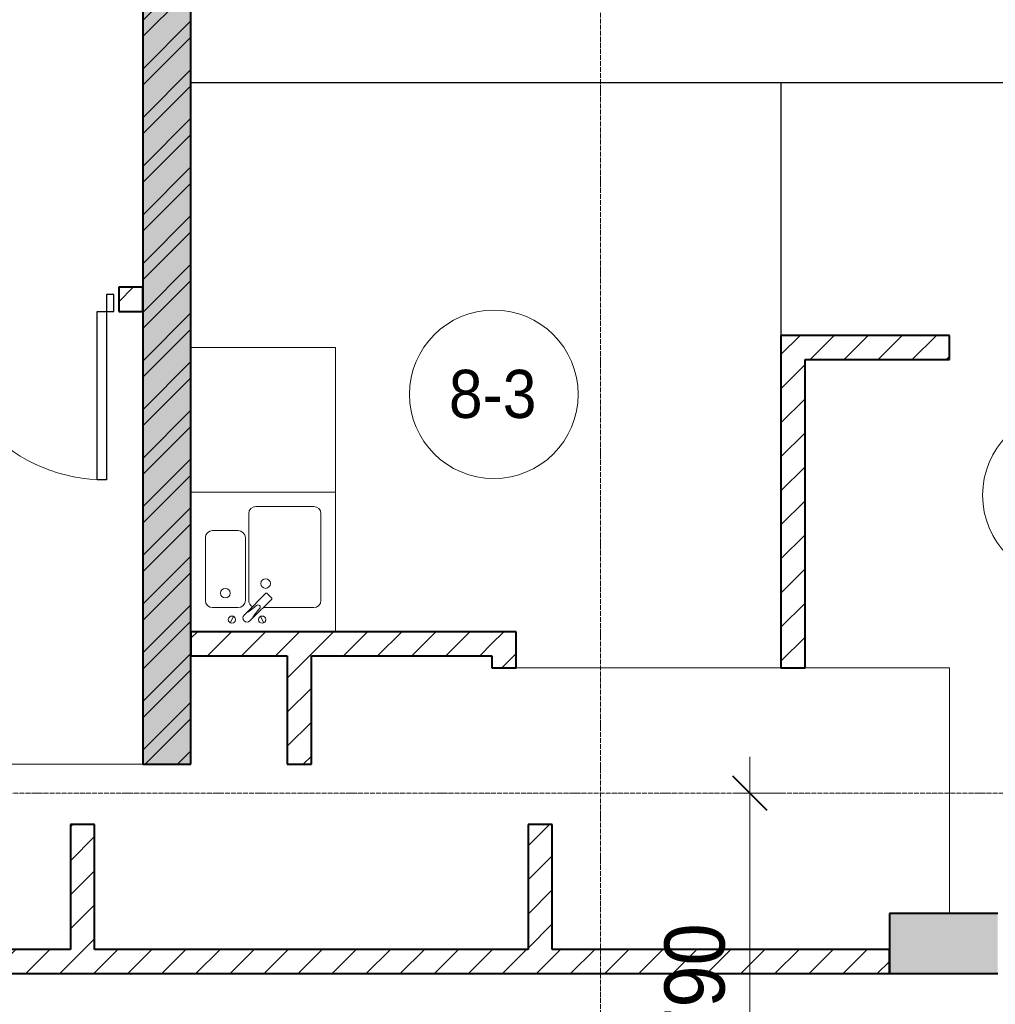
# Model space of a CAD drawing. Header units: millimetres. Extents: x 5617 to 113279, y 7718 to 199432.
# Tile 55 of 79: x 50415 to 54466, y 25423 to 29511. Entities that reach past the tile are written whole.
import ezdxf

# ---------------------------------------------------------------- set-up
doc = ezdxf.new("R2010")
doc.units = ezdxf.units.MM
doc.linetypes.add('ADSK_Линия сетки', pattern=[25, 20, -2.5, 0, -2.5])
doc.linetypes.add('Линия сетки', pattern=[25, 20, -2.5, 0, -2.5])
for name, color, linetype, lineweight in [('Двери', 7, 'Continuous', 18), ('Марки помещений', 7, 'Continuous', 20), ('Мебель', 7, 'Continuous', 18), ('Оси', 7, 'Continuous', 9), ('Перекрытия', 7, 'Continuous', 18), ('Размеры', 7, 'Continuous', 9), ('Размеры-100', 7, 'Continuous', 9), ('Сантехнические приборы', 7, 'Continuous', 18), ('Стены', 7, 'Continuous', 18), ('Стены разрез', 7, 'Continuous', 40)]:
    doc.layers.add(name, color=color, linetype=linetype, lineweight=lineweight)
doc.styles.add('Arial', font='arial.ttf', dxfattribs={"width": 0.9, "height": 250})
doc.styles.add('Arial_3', font='arial.ttf', dxfattribs={"width": 0.9, "height": 200})
doc.dimstyles.new('Основной_2_5_мм', dxfattribs={"dimscale": 304.8, "dimtxt": 255.06485, "dimasz": 0.463911, "dimexe": 0.492126, "dimexo": 0.492126, "dimgap": 0.098425, "dimtad": 1, "dimdec": 0, "dimdsep": 46, "dimtxsty": 'Arial', "dimblk1": 'OBLIQUE', "dimblk2": 'OBLIQUE', "dimsah": 1, "dimcen": 0.09, "dimdle": 0.492126, "dimazin": 2, "dimtfac": 1, "dimtdec": 4, "dimtix": 1, "dimtmove": 0, "dimatfit": 3, "dimfxl": 1, "dimtvp": 1, "dimtolj": 1, "dimtzin": 0, "dimlwd": 20, "dimlwe": 20, "dimarcsym": 2})
pattern_1 = [(45, (0, 0), (-70.71068, 70.71068), [])]

# ---------------------------------------------------------------- blocks, each defined once
blk = doc.blocks.new('MR_Мойка - Кухонная мойка-V15-МКСС_К4_L15_51_600_')
at = {"layer": 'Сантехнические приборы', "color": 253, "true_color": 0xaaaaaa}
for p, q in [((-300, 550), (300, 550)), ((300, 550), (300, -30)), ((-60, 100), (-60, 460)), ((-30, 490), (210, 490)), ((240, 460), (240, 100)), ((-210, 390), (-104, 390)), ((-240, 100), (-240, 360)), ((-74, 360), (-74, 100)), ((-69.8, 48.2), (11.4, 129.4)), ((15.7, 129.4), (35.5, 109.6)), ((35.5, 105.4), (-45.7, 24.2)), ((-104, 70), (-210, 70)), ((-79, 39), (-69.8, 48.2)), ((210, 70), (0.1, 70)), ((-136.7, 6.7), (-122.6, 33.3)), ((-45.7, 24.2), (-55, 14.9)), ((2.7, 6.7), (-11.4, 33.3))]:
    blk.add_line(p, q, dxfattribs=at)
for centre, radius, start, end in [((-30, 460), 30, 90, 180), ((210, 460), 30, 0, 90), ((-210, 360), 30, 90, 180), ((-104, 360), 30, 0, 90), ((10, 170), 20, 0, 180), ((10, 170), 20, 180, 0), ((-157, 130), 20, 0, 180), ((-157, 130), 20, 180, 0), ((13.5, 127.3), 3, 45, 135), ((13.5, 127.3), 3, 45, 135), ((-210, 100), 30, 180, 270), ((-104, 100), 30, 270, 0), ((-30, 100), 30, 180, 241.4489), ((33.3, 107.5), 3, 315, 45), ((33.3, 107.5), 3, 315, 45), ((210, 100), 30, 270, 0), ((-171.5, 230.2), 208.5, 299.1823, 313.4054), ((136.3, -77.5), 208.5, 136.5946, 150.8177), ((-21.7, 72.3), 9.19, 315, 135), ((-129.7, 20), 15, 0, 180), ((-129.7, 20), 15, 180, 0), ((-67, 26.9), 17, 135, 315), ((-4.3, 20), 15, 0, 180), ((-4.3, 20), 15, 180, 0)]:
    blk.add_arc(centre, radius, start, end, dxfattribs=at)
blk = doc.blocks.new('MR_Зона обслуживания - MR_Зона обслуживания-V16-МКСС_К4_L15_51_600_')
at = {"layer": 'Мебель', "lineweight": 9}
for p, q in [((300, 600), (-300, 600)), ((300, 0), (300, 600)), ((-300, 0), (300, 0))]:
    blk.add_line(p, q, dxfattribs=at)
blk = doc.blocks.new('A_DOR_Door - Вн_3_Одинарная_800x2100-2977896-МКСС_К4_L15_51_600_')
at = {"layer": 'Двери', "color": 253, "lineweight": 30, "true_color": 0xaaaaaa}
for p, q in [((-350, 50), (-350, 750)), ((-350, 750), (-310, 750)), ((-350, 50), (-350, 750)), ((-310, 750), (-310, 50)), ((-380, 50), (-380, -20)), ((-350, 50), (-380, 50)), ((-310, 50), (-350, 50)), ((-350, -20), (-350, 50)), ((380, 50), (350, 50)), ((350, 50), (350, -20)), ((380, -20), (380, 50)), ((-380, -20), (-350, -20)), ((350, -20), (380, -20))]:
    blk.add_line(p, q, dxfattribs=at)
at = {"layer": 'Двери', "color": 254, "lineweight": 9, "true_color": 0xd4d4d4}
blk.add_arc((-350, 50), 700, 360, 90, dxfattribs=at)
blk = doc.blocks.new('135_SLK_K4_AR_rvt-1-МКСС_К4_L15_51_600_')
at = {"layer": 'Стены разрез', "lineweight": 9, "true_color": 0xaaaaaa}
h = blk.add_hatch(dxfattribs=at)
h.set_pattern_fill('FP_1', color=253, style=0, pattern_type=2)
h.set_pattern_definition([(50, (0, 0), (218.62117, -19.1268), [22.86, -251.46]), (355, (0, 0), (-42.29187, 229.2684), [18.288, -201.168]), (100.451, (18.22, -1.6), (176.33107, 210.13963), [19.428, -213.708]), (46.184, (0, 60.96), (325.29495, -50.45164), [34.29, -377.19]), (96.636, (27.1, 56.76), (284.883, 296.91266), [29.142, -320.562]), (351.184, (0, 60.96), (284.8858, 296.9107), [27.432, -301.752]), (21, (30.48, 45.72), (181.93753, -122.71832), [22.86, -251.46]), (326, (30.48, 45.72), (74.16223, 221.0262), [18.288, -201.168]), (71.451, (45.64, 35.5), (256.10035, 98.30526), [19.428, -213.708]), (37.5, (0, 0), (3.70639, 101.465895), [3.353, -195.377, 3.353, -200.863, -201.93]), (37.5, (0, 0), (3.70639, 101.465895), [-402.946, 3.353, -198.577]), (7.5, (0, 0), (80.18358, 120.21653), [3.353, -113.081, 3.353, -190.805, -76.962]), (7.5, (0, 0), (80.18358, 120.21653), [-310.591, 3.353, -73.609]), (327.5, (-67.97, 0), (162.708646, -6.87497), [3.353, -72.847, 3.353, -234.391, -315.468]), (327.5, (-67.97, 0), (162.708646, -6.87497), [-313.944, 3.353, -312.115]), (317.5, (-98.45, 0), (177.75468, 30.51183), [3.353, -95.707, 3.353, -154.534, -224.028]), (317.5, (-98.45, 0), (177.75468, 30.51183), [-256.946, 3.353, -220.675])])
h.paths.add_polyline_path([(120450, 26420), (120650, 26420), (120650, 32900), (120450, 32900), (120450, 26543.4)])
h = blk.add_hatch(dxfattribs=at)
h.set_pattern_fill('FP_2', color=253, style=0, pattern_type=2)
h.set_pattern_definition([(45, (0, 0), (-101.02788, 101.02788), []), (45, (67.35, 0), (-101.02788, 101.02788), [])])
h.paths.add_polyline_path([(120450, 26420), (120650, 26420), (120650, 32900), (120450, 32900), (120450, 26543.4)])
h = blk.add_hatch(dxfattribs=at)
h.set_pattern_fill('FP_3', color=253, style=0, pattern_type=2)
h.set_pattern_definition(pattern_1)
h.paths.add_polyline_path([(120450, 28300), (120450, 28400), (120350, 28400), (120350, 28300)])
h.paths.add_polyline_path([(118660, 28300), (119550, 28300), (119550, 28400), (118660, 28400)])
h = blk.add_hatch(dxfattribs=at)
h.set_pattern_fill('FP_3', color=253, style=0, pattern_type=2)
h.set_pattern_definition(pattern_1)
h.paths.add_polyline_path([(123200, 26820), (123200, 28200), (123100, 28200), (123100, 26820)])
h = blk.add_hatch(dxfattribs=at)
h.set_pattern_fill('FP_3', color=253, style=0, pattern_type=2)
h.set_pattern_definition(pattern_1)
h.paths.add_polyline_path([(123800, 28100), (123800, 28200), (123200, 28200), (123200, 28100)])
h = blk.add_hatch(dxfattribs=at)
h.set_pattern_fill('FP_3', color=253, style=0, pattern_type=2)
h.set_pattern_definition(pattern_1)
h.paths.add_polyline_path([(121900, 26870), (121900, 26970), (120650, 26970), (120650, 26870), (121585.5, 26870)])
h = blk.add_hatch(dxfattribs=at)
h.set_pattern_fill('FP_3', color=253, style=0, pattern_type=2)
h.set_pattern_definition(pattern_1)
h.paths.add_polyline_path([(122000, 26820), (122000, 26970), (121900, 26970), (121900, 26820)])
h = blk.add_hatch(dxfattribs=at)
h.set_pattern_fill('FP_3', color=253, style=0, pattern_type=2)
h.set_pattern_definition(pattern_1)
h.paths.add_polyline_path([(121050, 26420), (121150, 26420), (121150, 26870), (121050, 26870), (121050, 26543.4)])
h = blk.add_hatch(dxfattribs=at)
h.set_pattern_fill('FP_3', color=253, style=0, pattern_type=2)
h.set_pattern_definition(pattern_1)
h.paths.add_polyline_path([(120250, 25650), (120250, 26170), (120150, 26170), (120150, 25650)])
h = blk.add_hatch(dxfattribs=at)
h.set_pattern_fill('FP_3', color=253, style=0, pattern_type=2)
h.set_pattern_definition(pattern_1)
h.paths.add_polyline_path([(122150, 25650), (122150, 26170), (122050, 26170), (122050, 25650)])
at = {"layer": 'Стены разрез', "lineweight": 18, "true_color": 0xcbcbcb}
h = blk.add_hatch(color=9, dxfattribs=at)
h.paths.add_polyline_path([(125550, 25550), (125550, 25800), (125100, 25800), (125100, 25550)])
h.paths.add_polyline_path([(124000, 25550), (124000, 25800), (123550, 25800), (123550, 25550)])
at = {"layer": 'Стены разрез', "lineweight": 9, "true_color": 0xaaaaaa}
h = blk.add_hatch(dxfattribs=at)
h.set_pattern_fill('FP_3', color=253, style=0, pattern_type=2)
h.set_pattern_definition(pattern_1)
h.paths.add_polyline_path([(123550, 25550), (123550, 25650), (115250, 25650), (115250, 25550), (122210.5, 25550)])
at = {"layer": 'Перекрытия', "color": 253, "true_color": 0xaaaaaa}
for p, q in [((122000, 26820), (123100, 26820)), ((123200, 26820), (123800, 26820)), ((123800, 26820), (123800, 25800)), ((118660, 26420), (120450, 26420))]:
    blk.add_line(p, q, dxfattribs=at)
at = {"layer": 'Стены', "color": 253, "true_color": 0xaaaaaa}
for p, q in [((120650, 29250.4), (124100, 29250.4)), ((123099.6, 29249.6), (120650, 29249.6)), ((123099.6, 28200), (123099.6, 29249.6)), ((123100.4, 29249.6), (123100.4, 28200)), ((124100, 29249.6), (123100.4, 29249.6))]:
    blk.add_line(p, q, dxfattribs=at)
at = {"layer": 'Стены разрез', "color": 253, "true_color": 0xaaaaaa}
for p, q in [((120450, 32900), (120450, 26420)), ((120650, 26420), (120650, 32900)), ((120450, 28400), (120350, 28400)), ((120350, 28400), (120350, 28300)), ((120450, 28300), (120450, 28400)), ((120350, 28300), (120450, 28300)), ((123100, 28200), (123100, 26820)), ((123200, 28200), (123100, 28200)), ((123800, 28200), (123200, 28200)), ((123800, 28100), (123800, 28200)), ((123200, 26820), (123200, 28100)), ((123200, 28100), (123800, 28100)), ((121900, 26970), (120650, 26970)), ((120650, 26970), (120650, 26870)), ((122000, 26970), (121900, 26970)), ((122000, 26820), (122000, 26970)), ((120650, 26870), (121050, 26870)), ((121050, 26870), (121050, 26420)), ((121150, 26870), (121900, 26870)), ((121150, 26420), (121150, 26870)), ((121900, 26870), (121900, 26820)), ((121900, 26820), (122000, 26820)), ((123100, 26820), (123200, 26820)), ((120450, 26420), (120650, 26420)), ((121050, 26420), (121150, 26420)), ((120250, 26170), (120150, 26170)), ((120150, 26170), (120150, 25650)), ((120250, 25650), (120250, 26170)), ((122150, 26170), (122050, 26170)), ((122050, 26170), (122050, 25650)), ((122150, 25650), (122150, 26170)), ((124000, 25800), (123550, 25800)), ((123550, 25800), (123550, 25550)), ((120150, 25650), (118490, 25650)), ((122050, 25650), (120250, 25650)), ((123550, 25650), (122150, 25650)), ((123550, 25550), (123550, 25650)), ((115250, 25550), (123550, 25550)), ((123550, 25550), (124000, 25550))]:
    blk.add_line(p, q, dxfattribs=at)
at = {"layer": 'Двери', "color": 253, "lineweight": 18, "true_color": 0xaaaaaa, "rotation": 180}
blk.add_blockref('A_DOR_Door - Вн_3_Одинарная_800x2100-2977896-МКСС_К4_L15_51_600_', (119950, 28350), dxfattribs=at)
at = {"layer": 'Мебель', "color": 253, "lineweight": 18, "true_color": 0xaaaaaa}
blk.add_blockref('MR_Зона обслуживания - MR_Зона обслуживания-V16-МКСС_К4_L15_51_600_', (120950, 27550), dxfattribs=at)
at = {"layer": 'Сантехнические приборы', "color": 253, "lineweight": 18, "true_color": 0xaaaaaa}
blk.add_blockref('MR_Мойка - Кухонная мойка-V15-МКСС_К4_L15_51_600_', (120950, 27000), dxfattribs=at)
blk = doc.blocks.new('050_Марка_Помещение - Номер-620969-МКСС_К4_L15_51_600_')
at = {"layer": 'Марки помещений'}
blk.add_circle((0, 0), 3.5, dxfattribs=at)
blk = doc.blocks.new('DIMBLOCK25-МКСС_К4_L15_51_600_')
at = {"layer": 'Размеры-100', "lineweight": 20, "transparency": 16777216}
for p, q in [((53446.8, 26450), (53446.8, 24360)), ((53446.8, 26300), (53396.8, 26300)), ((53446.8, 26300), (53596.8, 26300)), ((53446.8, 24510), (53396.8, 24510)), ((53446.8, 24510), (53596.8, 24510))]:
    blk.add_line(p, q, dxfattribs=at)
at = {"layer": 'Размеры-100', "lineweight": 40, "transparency": 16777216}
for p, q in [((53446.8, 26300), (53376.1, 26370.7)), ((53446.8, 26300), (53517.5, 26229.3)), ((53446.8, 24510), (53376.1, 24580.7)), ((53446.8, 24510), (53517.5, 24439.3))]:
    blk.add_line(p, q, dxfattribs=at)
at = {"layer": 'Размеры-100', "color": 0, "lineweight": 20, "transparency": 16777216, "insert": (53092.3, 25059.7), "char_height": 250, "width": 828.765, "attachment_point": 1, "rotation": 90, "line_spacing_factor": 0.941778, "style": 'Arial'}
blk.add_mtext('1790', dxfattribs=at)
blk = doc.blocks.new('_Oblique')
at = {"color": 0, "linetype": 'ByBlock', "lineweight": -2}
blk.add_line((-0.5, -0.5), (0.5, 0.5), dxfattribs=at)

msp = doc.modelspace()

# ---------------------------------------------------------------- linework, layer by layer
at = {"layer": 'Оси', "linetype": 'Линия сетки'}
msp.add_line((52826.3, 12025.7), (52826.3, 33150), dxfattribs=at)
at = {"layer": 'Оси', "linetype": 'ADSK_Линия сетки'}
msp.add_line((67226.3, 26300), (25128.4, 26300), dxfattribs=at)

# ---------------------------------------------------------------- block references
at = {"lineweight": 5}
msp.add_blockref('135_SLK_K4_AR_rvt-1-МКСС_К4_L15_51_600_', (-69523.7, 0), dxfattribs=at)
at = {"layer": 'Марки помещений', "xscale": 99.99999999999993, "yscale": 99.99999999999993, "zscale": 99.99999999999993}
for p in [(52384, 27955.7), (54763.4, 27537)]:
    msp.add_blockref('050_Марка_Помещение - Номер-620969-МКСС_К4_L15_51_600_', p, dxfattribs=at)

# ---------------------------------------------------------------- texts
at = {"layer": 'Марки помещений', "lineweight": 9, "insert": (52197.5, 28057.5), "char_height": 200, "width": 447.342, "attachment_point": 1, "style": 'Arial_3'}
msp.add_mtext('8-3', dxfattribs=at)

# ---------------------------------------------------------------- dimensions: what is measured, and where the dimension line sits
at = {"layer": 'Размеры', "lineweight": 20}
dim = msp.add_linear_dim(base=(53446.8, 24510), p1=(53546.8, 26300), p2=(53546.8, 24510), angle=90, dimstyle='Основной_2_5_мм', override={"dimpost": '<>', "dimfxl": 1790}, dxfattribs=at)
dim.commit()
dim.dimension.update_dxf_attribs({"geometry": 'DIMBLOCK25-МКСС_К4_L15_51_600_', "text_midpoint": (53289.2, 25405)})

doc.saveas('drawing.dxf')
